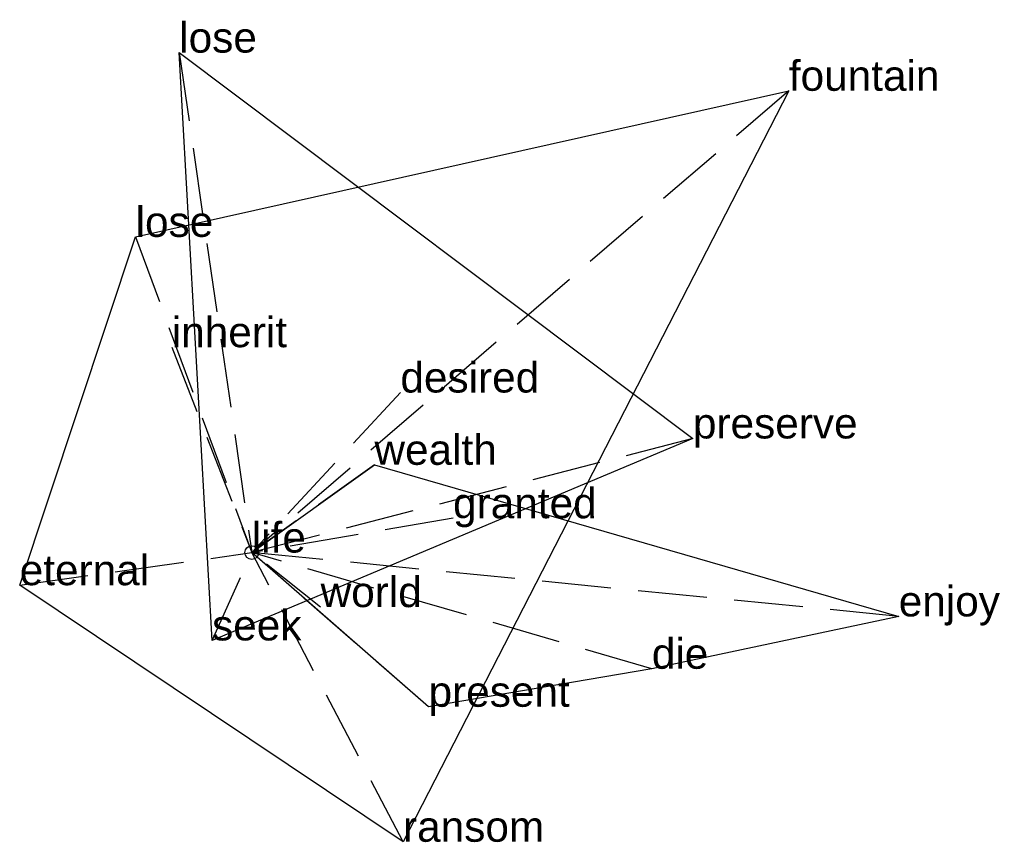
# Model space of a CAD drawing. Extents: x -0.84 to 2.73, y -1.05 to 1.93.
import ezdxf

# ---------------------------------------------------------------- set-up
doc = ezdxf.new("R2010")
doc.units = 0
doc.linetypes.add('DASHED2', pattern=[0.3, 0.25, -0.05])
for name, color, linetype in [('TEXT_nt', 1, 'CONTINUOUS'), ('TEXT_ot', 1, 'CONTINUOUS'), ('TEXT_q', 1, 'CONTINUOUS')]:
    doc.layers.add(name, color=color, linetype=linetype)
doc.styles.get("Standard").update_dxf_attribs({"font": 'arial.ttf'})

# ---------------------------------------------------------------- blocks, each defined once
blk = doc.blocks.new('ot')
at = {"layer": 'LINES_ot', "linetype": 'DASHED2'}
for p in [(-0.2634, 1.8137), (0.5393, 0.5806), (1.6009, 0.414), (0.7305, 0.1245), (-0.1443, -0.3187), (0, 0)]:
    blk.add_line(p, (0, 0), dxfattribs=at)
at = {"layer": 'ORIGIN_ot'}
blk.add_circle((0, 0), 0.025, dxfattribs=at)
at = {"layer": 'TEXT_ot'}
for s, p in [('lose', (-0.2634, 1.8137)), ('desired', (0.5393, 0.5806)), ('preserve', (1.6009, 0.414)), ('granted', (0.7305, 0.1245)), ('life', (0, 0)), ('seek', (-0.1443, -0.3187))]:
    blk.add_text(s, height=0.11, dxfattribs=at).set_placement(p)
blk = doc.blocks.new('nt')
at = {"layer": 'LINES_nt', "linetype": 'DASHED2'}
for p in [(1.949, 1.6753), (-0.4217, 1.1452), (-0.2905, 0.745), (-0.8424, -0.1184), (0, 0), (0.5489, -1.0491)]:
    blk.add_line(p, (0, 0), dxfattribs=at)
at = {"layer": 'ORIGIN_nt'}
blk.add_circle((0, 0), 0.025, dxfattribs=at)
at = {"layer": 'TEXT_nt'}
for s, p in [('fountain', (1.949, 1.6753)), ('lose', (-0.4217, 1.1452)), ('inherit', (-0.2905, 0.745)), ('life', (0, 0)), ('eternal', (-0.8424, -0.1184)), ('ransom', (0.5489, -1.0491))]:
    blk.add_text(s, height=0.11, dxfattribs=at).set_placement(p)
blk = doc.blocks.new('q')
at = {"layer": 'LINES_q', "linetype": 'DASHED2'}
for p in [(0.4451, 0.3183), (0, 0), (0.2498, -0.1978), (1.4518, -0.4215), (0.6415, -0.5594), (2.348, -0.2316)]:
    blk.add_line(p, (0, 0), dxfattribs=at)
at = {"layer": 'ORIGIN_q'}
blk.add_circle((0, 0), 0.025, dxfattribs=at)
at = {"layer": 'TEXT_q'}
for s, p in [('wealth', (0.4451, 0.3183)), ('life', (0, 0)), ('world', (0.2498, -0.1978)), ('enjoy', (2.348, -0.2316)), ('die', (1.4518, -0.4215)), ('present', (0.6415, -0.5594))]:
    blk.add_text(s, height=0.11, dxfattribs=at).set_placement(p)

msp = doc.modelspace()

# ---------------------------------------------------------------- linework, layer by layer
at = {"layer": 'OUTLINE_nt', "linetype": 'CONTINUOUS'}
msp.add_polyline3d([(0.5489, -1.0491, 0), (-0.8424, -0.1184, 0), (-0.4217, 1.1452, 0), (1.949, 1.6753, 0), (0.5489, -1.0491, 0)], close=True, dxfattribs=at)
at = {"layer": 'OUTLINE_ot', "linetype": 'CONTINUOUS'}
msp.add_polyline3d([(-0.1443, -0.3187, 0), (-0.2634, 1.8137, 0), (1.6009, 0.414, 0), (-0.1443, -0.3187, 0)], close=True, dxfattribs=at)
at = {"layer": 'OUTLINE_q', "linetype": 'CONTINUOUS'}
msp.add_polyline3d([(0.6415, -0.5594, 0), (0, 0, 0), (0.4451, 0.3183, 0), (2.348, -0.2316, 0), (1.4518, -0.4215, 0), (0.6415, -0.5594, 0)], close=True, dxfattribs=at)

# ---------------------------------------------------------------- block references
for name in ['ot', 'nt', 'q']:
    msp.add_blockref(name, (0, 0))

doc.saveas('drawing.dxf')
